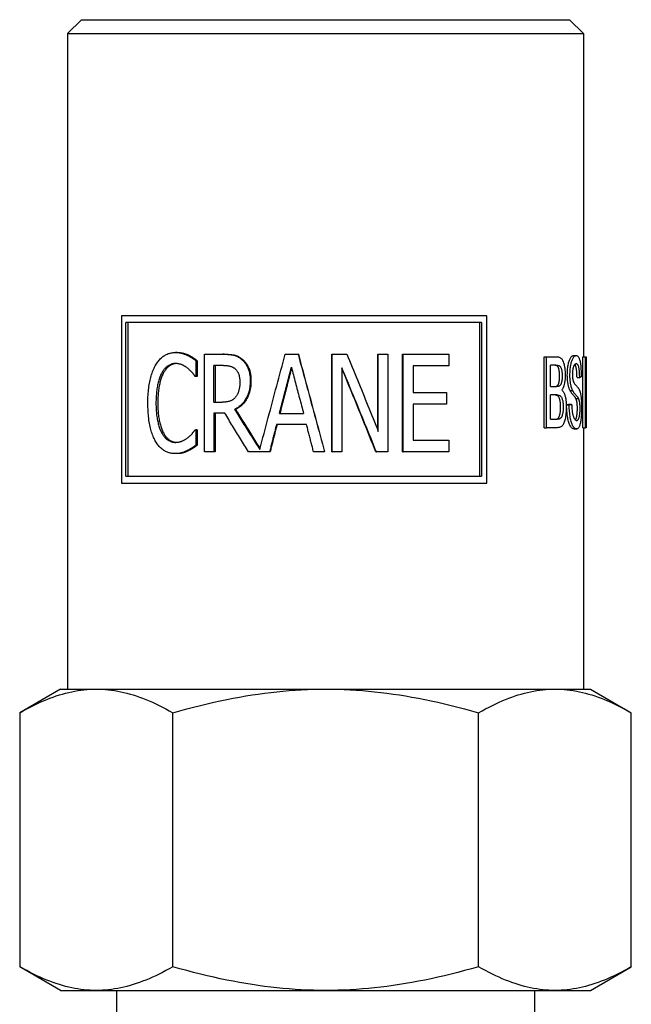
# Model space of a CAD drawing. Header units: millimetres. Extents: x 66 to 3871, y 40 to 351.
# Tile 3 of 9: x 319 to 341, y 230 to 266. Entities that reach past the tile are written whole.
import ezdxf

# ---------------------------------------------------------------- set-up
doc = ezdxf.new("R2010")
doc.units = ezdxf.units.MM
doc.layers.add('DETAIL', color=2, linetype='Continuous')

msp = doc.modelspace()

# ---------------------------------------------------------------- linework, layer by layer
at = {"layer": 'DETAIL'}
for p, q in [((320.802, 265.735), (320.302, 265.235)), ((320.802, 265.735), (338.302, 265.735)), ((338.302, 265.735), (338.802, 265.235)), ((320.302, 265.235), (338.802, 265.235)), ((320.302, 265.235), (320.302, 241.735)), ((338.802, 265.235), (338.802, 253.648)), ((322.23, 255.123), (322.23, 249.123)), ((335.343, 255.123), (322.23, 255.123)), ((322.39, 249.373), (322.39, 254.873)), ((335.143, 254.873), (322.39, 254.873)), ((322.467, 254.873), (322.467, 249.373)), ((335.083, 249.373), (335.083, 254.873)), ((335.143, 254.873), (335.143, 249.373)), ((335.343, 249.123), (335.343, 255.123)), ((324.226, 253.804), (324.168, 253.804)), ((324.634, 253.713), (324.581, 253.713)), ((324.903, 253.509), (324.903, 252.947)), ((324.953, 253.509), (324.903, 253.509)), ((324.953, 253.509), (324.953, 252.947)), ((325.212, 253.742), (325.872, 253.742)), ((325.212, 250.242), (325.212, 253.742)), ((325.912, 253.742), (325.872, 253.742)), ((328.107, 253.742), (328.567, 253.742)), ((328.578, 253.742), (328.567, 253.742)), ((329.784, 253.742), (329.787, 253.742)), ((329.784, 250.242), (329.784, 253.742)), ((329.787, 253.742), (330.322, 253.742)), ((329.787, 250.242), (329.787, 253.742)), ((331.425, 253.742), (331.445, 253.742)), ((331.425, 251.021), (331.425, 253.742)), ((331.445, 253.742), (331.789, 253.742)), ((331.445, 250.97), (331.445, 253.742)), ((331.789, 253.742), (331.789, 250.242)), ((332.311, 253.742), (332.341, 253.742)), ((332.311, 250.242), (332.311, 253.742)), ((332.341, 253.742), (333.97, 253.742)), ((332.341, 250.242), (332.341, 253.742)), ((333.97, 253.742), (333.97, 253.327)), ((337.393, 253.648), (337.478, 253.648)), ((337.393, 251.108), (337.393, 253.648)), ((337.478, 253.648), (337.86, 253.648)), ((337.478, 251.108), (337.478, 253.648)), ((338.448, 253.693), (338.544, 253.693)), ((338.783, 253.648), (338.883, 253.648)), ((338.783, 251.108), (338.783, 253.648)), ((338.883, 253.648), (338.902, 253.648)), ((338.883, 251.108), (338.883, 253.648)), ((338.902, 253.648), (338.902, 253.348)), ((325.548, 252.023), (325.548, 253.339)), ((325.891, 253.339), (325.548, 253.339)), ((325.591, 253.339), (325.591, 252.023)), ((330.139, 253.259), (330.139, 250.242)), ((332.697, 253.327), (332.697, 252.369)), ((333.97, 253.327), (332.697, 253.327)), ((337.619, 252.581), (337.619, 253.348)), ((337.819, 253.348), (337.619, 253.348)), ((338.896, 253.348), (338.896, 252.572)), ((338.902, 253.348), (338.896, 253.348)), ((324.903, 252.947), (324.876, 252.947)), ((324.953, 252.947), (324.903, 252.947)), ((338.573, 252.908), (338.671, 252.908)), ((337.619, 252.581), (337.834, 252.581)), ((338.322, 252.44), (338.417, 252.44)), ((338.896, 252.572), (338.902, 252.572)), ((338.902, 252.572), (338.902, 252.272)), ((332.697, 252.369), (333.886, 252.369)), ((333.886, 252.369), (333.886, 251.955)), ((337.619, 251.408), (337.619, 252.281)), ((337.849, 252.281), (337.619, 252.281)), ((338.532, 252.155), (338.629, 252.155)), ((338.896, 252.272), (338.896, 251.408)), ((338.902, 252.272), (338.896, 252.272)), ((325.548, 252.023), (325.851, 252.023)), ((326.328, 251.765), (326.293, 251.765)), ((332.697, 251.955), (332.697, 250.656)), ((333.886, 251.955), (332.697, 251.955)), ((338.2, 251.925), (338.293, 251.925)), ((338.286, 251.952), (338.381, 251.952)), ((325.548, 251.634), (325.548, 250.242)), ((325.941, 251.634), (325.548, 251.634)), ((325.591, 251.634), (325.591, 250.242)), ((327.897, 251.617), (328.764, 251.617)), ((337.619, 251.408), (337.866, 251.408)), ((337.859, 251.42), (337.949, 251.42)), ((338.896, 251.408), (338.902, 251.408)), ((338.902, 251.408), (338.902, 251.108)), ((324.878, 251.036), (324.903, 251.036)), ((324.903, 251.036), (324.903, 250.48)), ((324.953, 251.036), (324.903, 251.036)), ((324.953, 251.036), (324.953, 250.48)), ((328.87, 251.22), (327.793, 251.22)), ((337.393, 251.108), (337.478, 251.108)), ((337.865, 251.108), (337.478, 251.108)), ((338.468, 251.065), (338.565, 251.065)), ((338.783, 251.108), (338.883, 251.108)), ((338.802, 251.108), (338.802, 241.735)), ((338.902, 251.108), (338.883, 251.108)), ((332.697, 250.656), (333.97, 250.656)), ((333.97, 250.656), (333.97, 250.242)), ((324.634, 250.281), (324.581, 250.281)), ((324.953, 250.48), (324.903, 250.48)), ((324.221, 250.179), (324.163, 250.179)), ((325.548, 250.242), (325.212, 250.242)), ((325.591, 250.242), (325.548, 250.242)), ((327.173, 250.242), (326.784, 250.242)), ((327.253, 250.242), (327.173, 250.242)), ((327.543, 250.242), (327.253, 250.242)), ((327.565, 250.242), (327.543, 250.242)), ((329.52, 250.242), (329.125, 250.242)), ((329.52, 250.242), (329.52, 250.242)), ((329.784, 250.242), (329.787, 250.242)), ((330.139, 250.242), (329.787, 250.242)), ((331.358, 250.242), (331.377, 250.242)), ((331.789, 250.242), (331.377, 250.242)), ((332.311, 250.242), (332.341, 250.242)), ((333.97, 250.242), (332.341, 250.242)), ((322.39, 249.373), (335.143, 249.373)), ((322.23, 249.123), (335.343, 249.123)), ((320.052, 241.735), (318.587, 240.889)), ((320.052, 241.735), (321.329, 241.735)), ((321.329, 241.735), (329.56, 241.735)), ((329.56, 241.735), (337.783, 241.735)), ((337.783, 241.735), (339.052, 241.735)), ((339.052, 241.735), (340.516, 240.889)), ((318.587, 240.889), (318.582, 240.886)), ((318.582, 240.886), (318.582, 231.783)), ((324.075, 231.783), (324.075, 240.886)), ((335.045, 231.783), (335.045, 240.886)), ((340.521, 231.783), (340.521, 240.886)), ((318.582, 231.783), (318.587, 231.78)), ((320.052, 230.935), (318.587, 231.78)), ((339.052, 230.935), (340.516, 231.78)), ((320.052, 230.935), (321.329, 230.935)), ((321.329, 230.935), (329.56, 230.935)), ((322.052, 230.935), (322.052, 229.936)), ((329.56, 230.935), (337.783, 230.935)), ((337.052, 230.935), (337.052, 229.936)), ((337.783, 230.935), (339.052, 230.935))]:
    msp.add_line(p, q, dxfattribs=at)
at = {"layer": 'DETAIL', "flags": 128}
for points in [[(323.443, 253.322), (323.465, 253.36), (323.487, 253.397), (323.51, 253.432), (323.534, 253.466), (323.559, 253.498), (323.584, 253.529), (323.61, 253.558), (323.637, 253.586), (323.665, 253.612), (323.693, 253.636), (323.722, 253.659), (323.752, 253.681), (323.783, 253.7), (323.814, 253.718), (323.846, 253.735), (323.879, 253.749), (323.913, 253.762), (323.947, 253.773), (323.982, 253.782), (324.018, 253.79), (324.054, 253.796), (324.091, 253.8), (324.129, 253.803), (324.168, 253.804)], [(324.168, 253.804), (324.187, 253.804), (324.206, 253.803), (324.225, 253.802), (324.243, 253.801), (324.262, 253.799), (324.28, 253.798), (324.298, 253.795), (324.316, 253.793), (324.334, 253.79), (324.352, 253.786), (324.37, 253.782), (324.387, 253.778), (324.404, 253.774), (324.421, 253.769), (324.438, 253.765), (324.455, 253.76), (324.471, 253.755), (324.487, 253.749), (324.504, 253.744), (324.519, 253.738), (324.535, 253.732), (324.551, 253.726), (324.566, 253.72), (324.581, 253.713)], [(324.226, 253.804), (324.244, 253.804), (324.263, 253.803), (324.282, 253.802), (324.3, 253.801), (324.318, 253.799), (324.337, 253.798), (324.355, 253.795), (324.372, 253.793), (324.39, 253.79), (324.408, 253.786), (324.425, 253.782), (324.442, 253.778), (324.459, 253.774), (324.476, 253.769), (324.493, 253.765), (324.509, 253.76), (324.526, 253.755), (324.542, 253.749), (324.558, 253.744), (324.573, 253.738), (324.589, 253.732), (324.604, 253.726), (324.619, 253.72), (324.634, 253.713)], [(324.581, 253.713), (324.594, 253.707), (324.607, 253.7), (324.62, 253.694), (324.633, 253.687), (324.646, 253.68), (324.66, 253.672), (324.673, 253.665), (324.687, 253.657), (324.7, 253.649), (324.714, 253.641), (324.727, 253.632), (324.741, 253.624), (324.755, 253.615), (324.768, 253.606), (324.782, 253.597), (324.796, 253.588), (324.809, 253.578), (324.823, 253.569), (324.836, 253.559), (324.85, 253.549), (324.863, 253.54), (324.876, 253.529), (324.89, 253.519), (324.903, 253.509)], [(324.634, 253.713), (324.647, 253.707), (324.66, 253.7), (324.673, 253.694), (324.686, 253.687), (324.699, 253.68), (324.712, 253.672), (324.725, 253.665), (324.739, 253.657), (324.752, 253.649), (324.765, 253.641), (324.779, 253.632), (324.792, 253.624), (324.806, 253.615), (324.819, 253.606), (324.833, 253.597), (324.846, 253.588), (324.86, 253.578), (324.873, 253.569), (324.887, 253.559), (324.9, 253.549), (324.913, 253.54), (324.926, 253.529), (324.94, 253.519), (324.953, 253.509)], [(325.872, 253.742), (325.909, 253.741), (325.945, 253.741), (325.98, 253.739), (326.014, 253.738), (326.047, 253.736), (326.079, 253.733), (326.11, 253.73), (326.14, 253.727), (326.169, 253.723), (326.197, 253.719), (326.224, 253.714), (326.25, 253.709), (326.275, 253.703), (326.301, 253.696), (326.326, 253.687), (326.351, 253.678), (326.375, 253.667), (326.4, 253.655), (326.424, 253.641), (326.449, 253.627), (326.473, 253.611), (326.497, 253.594), (326.52, 253.576), (326.544, 253.557)], [(325.912, 253.742), (325.948, 253.741), (325.984, 253.741), (326.018, 253.739), (326.052, 253.738), (326.084, 253.736), (326.116, 253.733), (326.147, 253.73), (326.176, 253.727), (326.205, 253.723), (326.233, 253.719), (326.26, 253.714), (326.285, 253.709), (326.31, 253.703), (326.335, 253.696), (326.36, 253.687), (326.385, 253.678), (326.409, 253.667), (326.434, 253.655), (326.458, 253.641), (326.482, 253.627), (326.506, 253.611), (326.529, 253.594), (326.553, 253.576), (326.576, 253.557)], [(326.544, 253.557), (326.567, 253.537), (326.59, 253.516), (326.611, 253.493), (326.632, 253.47), (326.652, 253.446), (326.671, 253.421), (326.689, 253.395), (326.706, 253.369), (326.723, 253.341), (326.739, 253.312), (326.754, 253.283), (326.768, 253.252), (326.781, 253.221), (326.793, 253.188), (326.804, 253.154), (326.813, 253.118), (326.822, 253.082), (326.829, 253.044), (326.836, 253.005), (326.841, 252.965), (326.845, 252.923), (326.848, 252.881), (326.849, 252.837), (326.85, 252.791)], [(326.576, 253.557), (326.599, 253.537), (326.621, 253.516), (326.642, 253.493), (326.663, 253.47), (326.683, 253.446), (326.701, 253.421), (326.719, 253.395), (326.737, 253.369), (326.753, 253.341), (326.769, 253.312), (326.783, 253.283), (326.797, 253.252), (326.81, 253.221), (326.822, 253.188), (326.833, 253.154), (326.843, 253.118), (326.851, 253.082), (326.858, 253.044), (326.865, 253.005), (326.87, 252.965), (326.874, 252.923), (326.876, 252.881), (326.878, 252.837), (326.879, 252.791)], [(327.196, 250.331), (327.234, 250.473), (327.271, 250.615), (327.309, 250.757), (327.347, 250.899), (327.384, 251.041), (327.422, 251.183), (327.46, 251.325), (327.498, 251.468), (327.535, 251.61), (327.573, 251.752), (327.611, 251.894), (327.649, 252.036), (327.687, 252.178), (327.725, 252.32), (327.763, 252.462), (327.801, 252.605), (327.839, 252.747), (327.877, 252.889), (327.916, 253.031), (327.954, 253.173), (327.992, 253.315), (328.03, 253.457), (328.068, 253.599), (328.107, 253.742)], [(328.567, 253.742), (328.607, 253.596), (328.646, 253.45), (328.686, 253.304), (328.726, 253.158), (328.765, 253.012), (328.805, 252.867), (328.844, 252.721), (328.884, 252.575), (328.924, 252.429), (328.964, 252.283), (329.003, 252.137), (329.043, 251.992), (329.083, 251.846), (329.122, 251.7), (329.162, 251.554), (329.202, 251.408), (329.242, 251.262), (329.281, 251.117), (329.321, 250.971), (329.361, 250.825), (329.401, 250.679), (329.44, 250.533), (329.48, 250.387), (329.52, 250.242)], [(328.578, 253.742), (328.617, 253.596), (328.656, 253.45), (328.695, 253.304), (328.734, 253.158), (328.774, 253.012), (328.813, 252.867), (328.852, 252.721), (328.891, 252.575), (328.931, 252.429), (328.97, 252.283), (329.009, 252.137), (329.048, 251.992), (329.088, 251.846), (329.127, 251.7), (329.166, 251.554), (329.206, 251.408), (329.245, 251.262), (329.284, 251.117), (329.324, 250.971), (329.363, 250.825), (329.402, 250.679), (329.442, 250.533), (329.481, 250.387), (329.52, 250.242)], [(330.322, 253.742), (330.369, 253.626), (330.416, 253.511), (330.463, 253.395), (330.51, 253.28), (330.557, 253.164), (330.604, 253.049), (330.651, 252.933), (330.698, 252.818), (330.745, 252.702), (330.792, 252.587), (330.839, 252.471), (330.886, 252.356), (330.933, 252.241), (330.979, 252.125), (331.026, 252.01), (331.073, 251.894), (331.12, 251.779), (331.166, 251.663), (331.213, 251.548), (331.259, 251.432), (331.306, 251.317), (331.352, 251.201), (331.399, 251.086), (331.445, 250.97)], [(337.86, 253.648), (337.886, 253.647), (337.91, 253.643), (337.933, 253.637), (337.955, 253.629), (337.975, 253.618), (337.993, 253.604), (338.01, 253.589), (338.026, 253.571), (338.041, 253.55), (338.054, 253.527), (338.067, 253.501), (338.079, 253.473), (338.09, 253.442), (338.1, 253.408), (338.109, 253.372), (338.118, 253.333), (338.125, 253.293), (338.132, 253.253), (338.137, 253.211), (338.142, 253.17), (338.145, 253.127), (338.148, 253.085), (338.149, 253.041), (338.15, 252.998)], [(338.226, 252.992), (338.227, 253.04), (338.228, 253.087), (338.23, 253.133), (338.234, 253.179), (338.238, 253.223), (338.243, 253.267), (338.249, 253.31), (338.256, 253.352), (338.264, 253.392), (338.272, 253.43), (338.282, 253.466), (338.292, 253.498), (338.302, 253.529), (338.314, 253.557), (338.326, 253.582), (338.339, 253.605), (338.352, 253.626), (338.365, 253.644), (338.379, 253.659), (338.392, 253.671), (338.406, 253.68), (338.42, 253.687), (338.434, 253.691), (338.448, 253.693)], [(338.32, 252.992), (338.32, 253.04), (338.322, 253.087), (338.324, 253.133), (338.328, 253.179), (338.332, 253.223), (338.337, 253.267), (338.343, 253.31), (338.35, 253.352), (338.358, 253.392), (338.367, 253.43), (338.376, 253.466), (338.386, 253.498), (338.397, 253.529), (338.409, 253.557), (338.421, 253.582), (338.434, 253.605), (338.447, 253.626), (338.461, 253.644), (338.474, 253.659), (338.488, 253.671), (338.502, 253.68), (338.516, 253.687), (338.53, 253.691), (338.544, 253.693)], [(338.544, 253.693), (338.56, 253.691), (338.574, 253.687), (338.588, 253.68), (338.601, 253.67), (338.613, 253.657), (338.625, 253.641), (338.636, 253.623), (338.646, 253.602), (338.656, 253.577), (338.665, 253.551), (338.673, 253.521), (338.681, 253.489), (338.688, 253.454), (338.694, 253.417), (338.699, 253.376), (338.705, 253.333), (338.709, 253.288), (338.713, 253.242), (338.716, 253.194), (338.719, 253.145), (338.721, 253.094), (338.723, 253.042), (338.724, 252.989), (338.725, 252.934)], [(323.18, 251.989), (323.181, 252.061), (323.182, 252.132), (323.184, 252.201), (323.188, 252.269), (323.192, 252.335), (323.197, 252.4), (323.203, 252.463), (323.21, 252.524), (323.218, 252.584), (323.226, 252.643), (323.236, 252.699), (323.247, 252.754), (323.258, 252.808), (323.271, 252.861), (323.284, 252.912), (323.298, 252.962), (323.313, 253.012), (323.329, 253.059), (323.346, 253.106), (323.363, 253.152), (323.382, 253.196), (323.401, 253.239), (323.422, 253.281), (323.443, 253.322)], [(324.163, 253.407), (324.139, 253.406), (324.115, 253.404), (324.091, 253.401), (324.067, 253.397), (324.044, 253.391), (324.02, 253.384), (323.998, 253.375), (323.975, 253.366), (323.953, 253.355), (323.93, 253.343), (323.909, 253.329), (323.887, 253.315), (323.866, 253.299), (323.845, 253.282), (323.825, 253.263), (323.805, 253.244), (323.786, 253.223), (323.767, 253.202), (323.749, 253.179), (323.731, 253.155), (323.714, 253.129), (323.697, 253.103), (323.681, 253.075), (323.665, 253.047)], [(324.196, 253.406), (324.173, 253.404), (324.15, 253.401), (324.128, 253.397), (324.106, 253.392), (324.084, 253.385), (324.062, 253.377), (324.041, 253.369), (324.019, 253.358), (323.998, 253.347), (323.977, 253.335), (323.957, 253.321), (323.937, 253.307), (323.917, 253.291), (323.897, 253.274), (323.878, 253.256), (323.86, 253.237), (323.842, 253.217), (323.824, 253.196), (323.807, 253.174), (323.79, 253.15), (323.774, 253.126), (323.758, 253.101), (323.743, 253.074), (323.728, 253.047)], [(324.605, 253.239), (324.59, 253.252), (324.574, 253.263), (324.558, 253.275), (324.542, 253.286), (324.526, 253.296), (324.509, 253.306), (324.492, 253.316), (324.476, 253.326), (324.459, 253.335), (324.441, 253.344), (324.424, 253.352), (324.406, 253.36), (324.388, 253.368), (324.37, 253.374), (324.351, 253.38), (324.332, 253.386), (324.312, 253.391), (324.292, 253.395), (324.272, 253.399), (324.251, 253.402), (324.229, 253.404), (324.208, 253.406), (324.186, 253.407), (324.163, 253.407)], [(324.876, 252.947), (324.868, 252.957), (324.861, 252.967), (324.853, 252.977), (324.845, 252.988), (324.836, 252.999), (324.827, 253.01), (324.818, 253.021), (324.808, 253.033), (324.799, 253.045), (324.788, 253.058), (324.778, 253.07), (324.767, 253.083), (324.756, 253.097), (324.744, 253.11), (324.732, 253.123), (324.719, 253.136), (324.706, 253.149), (324.693, 253.162), (324.679, 253.175), (324.665, 253.188), (324.651, 253.201), (324.636, 253.214), (324.621, 253.227), (324.605, 253.239)], [(325.891, 253.339), (325.915, 253.339), (325.938, 253.338), (325.96, 253.337), (325.982, 253.336), (326.004, 253.334), (326.024, 253.332), (326.044, 253.33), (326.064, 253.327), (326.083, 253.324), (326.101, 253.32), (326.118, 253.316), (326.135, 253.312), (326.151, 253.307), (326.167, 253.302), (326.183, 253.296), (326.198, 253.29), (326.213, 253.283), (326.228, 253.275), (326.242, 253.267), (326.256, 253.259), (326.27, 253.25), (326.283, 253.24), (326.296, 253.23), (326.309, 253.22)], [(326.309, 253.22), (326.323, 253.207), (326.336, 253.193), (326.349, 253.179), (326.362, 253.164), (326.373, 253.149), (326.384, 253.133), (326.394, 253.116), (326.404, 253.099), (326.413, 253.082), (326.422, 253.063), (326.43, 253.045), (326.437, 253.025), (326.444, 253.005), (326.45, 252.985), (326.455, 252.964), (326.46, 252.943), (326.465, 252.921), (326.469, 252.899), (326.472, 252.876), (326.474, 252.853), (326.476, 252.829), (326.478, 252.805), (326.479, 252.78), (326.479, 252.754)], [(327.897, 251.617), (327.915, 251.686), (327.933, 251.755), (327.951, 251.824), (327.969, 251.893), (327.987, 251.962), (328.005, 252.031), (328.023, 252.1), (328.041, 252.169), (328.059, 252.238), (328.076, 252.307), (328.094, 252.376), (328.112, 252.445), (328.13, 252.514), (328.148, 252.583), (328.166, 252.652), (328.184, 252.721), (328.202, 252.79), (328.22, 252.859), (328.238, 252.928), (328.256, 252.997), (328.274, 253.066), (328.292, 253.135), (328.31, 253.205), (328.328, 253.274)], [(328.335, 253.248), (328.317, 253.18), (328.3, 253.112), (328.282, 253.044), (328.265, 252.977), (328.247, 252.909), (328.229, 252.841), (328.212, 252.773), (328.194, 252.705), (328.177, 252.637), (328.159, 252.569), (328.142, 252.501), (328.125, 252.433), (328.107, 252.365), (328.09, 252.297), (328.072, 252.229), (328.055, 252.161), (328.037, 252.093), (328.02, 252.025), (328.002, 251.957), (327.985, 251.889), (327.967, 251.821), (327.95, 251.753), (327.933, 251.685), (327.915, 251.617)], [(328.328, 253.274), (328.346, 253.205), (328.364, 253.135), (328.382, 253.066), (328.401, 252.997), (328.419, 252.928), (328.437, 252.859), (328.455, 252.79), (328.473, 252.721), (328.491, 252.652), (328.509, 252.583), (328.528, 252.514), (328.546, 252.445), (328.564, 252.376), (328.582, 252.307), (328.6, 252.238), (328.618, 252.169), (328.637, 252.1), (328.655, 252.031), (328.673, 251.962), (328.691, 251.893), (328.709, 251.824), (328.728, 251.755), (328.746, 251.686), (328.764, 251.617)], [(331.377, 250.242), (331.326, 250.367), (331.275, 250.493), (331.224, 250.619), (331.173, 250.744), (331.121, 250.87), (331.07, 250.996), (331.019, 251.122), (330.967, 251.247), (330.916, 251.373), (330.864, 251.499), (330.813, 251.625), (330.761, 251.75), (330.709, 251.876), (330.658, 252.002), (330.606, 252.128), (330.554, 252.253), (330.502, 252.379), (330.45, 252.505), (330.399, 252.631), (330.347, 252.756), (330.295, 252.882), (330.243, 253.008), (330.191, 253.134), (330.139, 253.259)], [(331.358, 250.242), (331.308, 250.367), (331.257, 250.492), (331.207, 250.617), (331.156, 250.742), (331.106, 250.867), (331.055, 250.992), (331.005, 251.117), (330.954, 251.242), (330.903, 251.367), (330.853, 251.493), (330.802, 251.618), (330.751, 251.743), (330.7, 251.868), (330.649, 251.993), (330.598, 252.118), (330.547, 252.243), (330.497, 252.368), (330.445, 252.493), (330.394, 252.618), (330.343, 252.744), (330.292, 252.869), (330.241, 252.994), (330.19, 253.119), (330.139, 253.244)], [(337.95, 252.959), (337.95, 252.99), (337.949, 253.02), (337.947, 253.049), (337.945, 253.077), (337.942, 253.104), (337.939, 253.131), (337.934, 253.156), (337.93, 253.18), (337.924, 253.203), (337.918, 253.225), (337.912, 253.244), (337.905, 253.261), (337.897, 253.277), (337.889, 253.29), (337.88, 253.302), (337.87, 253.312), (337.859, 253.321), (337.847, 253.328), (337.832, 253.334), (337.816, 253.339), (337.798, 253.343), (337.777, 253.346), (337.755, 253.347), (337.73, 253.348)], [(337.819, 253.348), (337.844, 253.347), (337.866, 253.346), (337.887, 253.343), (337.905, 253.339), (337.922, 253.334), (337.936, 253.328), (337.949, 253.321), (337.96, 253.312), (337.97, 253.302), (337.979, 253.29), (337.987, 253.277), (337.995, 253.261), (338.002, 253.244), (338.009, 253.225), (338.015, 253.203), (338.02, 253.18), (338.025, 253.156), (338.029, 253.131), (338.033, 253.104), (338.036, 253.077), (338.038, 253.049), (338.04, 253.02), (338.041, 252.99), (338.041, 252.959)], [(338.547, 253.396), (338.536, 253.396), (338.526, 253.393), (338.515, 253.389), (338.506, 253.384), (338.496, 253.377), (338.487, 253.368), (338.478, 253.358), (338.47, 253.346), (338.463, 253.333), (338.456, 253.318), (338.449, 253.302), (338.443, 253.284), (338.437, 253.265), (338.432, 253.245), (338.428, 253.225), (338.423, 253.204), (338.42, 253.183), (338.416, 253.161), (338.414, 253.138), (338.412, 253.115), (338.41, 253.091), (338.409, 253.066), (338.408, 253.041), (338.408, 253.015)], [(338.573, 252.908), (338.572, 252.94), (338.571, 252.971), (338.57, 253), (338.569, 253.029), (338.568, 253.057), (338.566, 253.083), (338.564, 253.108), (338.562, 253.133), (338.559, 253.156), (338.557, 253.178), (338.554, 253.199), (338.551, 253.219), (338.548, 253.238), (338.545, 253.256), (338.541, 253.273), (338.537, 253.289), (338.533, 253.304), (338.529, 253.318), (338.524, 253.33), (338.519, 253.342), (338.514, 253.352), (338.508, 253.361), (338.502, 253.37), (338.496, 253.377)], [(338.671, 252.908), (338.67, 252.948), (338.668, 252.986), (338.667, 253.022), (338.665, 253.057), (338.663, 253.089), (338.66, 253.121), (338.657, 253.15), (338.654, 253.178), (338.651, 253.204), (338.647, 253.229), (338.643, 253.252), (338.638, 253.273), (338.633, 253.293), (338.628, 253.311), (338.622, 253.327), (338.616, 253.342), (338.609, 253.355), (338.602, 253.366), (338.594, 253.375), (338.586, 253.383), (338.577, 253.389), (338.568, 253.393), (338.558, 253.395), (338.547, 253.396)], [(323.665, 253.047), (323.65, 253.016), (323.635, 252.984), (323.621, 252.952), (323.607, 252.917), (323.595, 252.882), (323.582, 252.845), (323.571, 252.807), (323.56, 252.767), (323.549, 252.727), (323.539, 252.685), (323.53, 252.642), (323.521, 252.597), (323.513, 252.551), (323.506, 252.505), (323.499, 252.457), (323.493, 252.409), (323.488, 252.36), (323.484, 252.31), (323.48, 252.258), (323.477, 252.206), (323.474, 252.153), (323.472, 252.099), (323.471, 252.044), (323.471, 251.989)], [(323.728, 253.047), (323.713, 253.016), (323.698, 252.984), (323.684, 252.952), (323.671, 252.917), (323.658, 252.882), (323.646, 252.845), (323.635, 252.807), (323.624, 252.767), (323.613, 252.727), (323.604, 252.685), (323.594, 252.642), (323.586, 252.597), (323.578, 252.551), (323.571, 252.505), (323.564, 252.457), (323.558, 252.409), (323.553, 252.36), (323.549, 252.31), (323.545, 252.258), (323.542, 252.206), (323.539, 252.153), (323.538, 252.099), (323.536, 252.044), (323.536, 251.989)], [(326.85, 252.791), (326.849, 252.728), (326.846, 252.667), (326.84, 252.608), (326.833, 252.55), (326.824, 252.494), (326.812, 252.439), (326.799, 252.387), (326.783, 252.336), (326.765, 252.286), (326.745, 252.239), (326.723, 252.193), (326.699, 252.149), (326.673, 252.107), (326.646, 252.066), (326.617, 252.028), (326.587, 251.991), (326.556, 251.956), (326.522, 251.923), (326.488, 251.892), (326.452, 251.863), (326.414, 251.835), (326.375, 251.81), (326.335, 251.786), (326.293, 251.765)], [(326.879, 252.791), (326.878, 252.728), (326.875, 252.667), (326.869, 252.608), (326.862, 252.55), (326.853, 252.494), (326.841, 252.439), (326.828, 252.387), (326.812, 252.336), (326.795, 252.286), (326.775, 252.239), (326.754, 252.193), (326.73, 252.149), (326.704, 252.107), (326.677, 252.066), (326.649, 252.028), (326.619, 251.991), (326.588, 251.956), (326.555, 251.923), (326.521, 251.892), (326.485, 251.863), (326.448, 251.835), (326.409, 251.81), (326.369, 251.786), (326.328, 251.765)], [(326.479, 252.754), (326.479, 252.725), (326.478, 252.695), (326.477, 252.667), (326.475, 252.639), (326.473, 252.611), (326.47, 252.584), (326.467, 252.558), (326.463, 252.533), (326.458, 252.508), (326.454, 252.483), (326.448, 252.46), (326.442, 252.437), (326.436, 252.414), (326.429, 252.393), (326.422, 252.371), (326.414, 252.35), (326.405, 252.33), (326.396, 252.311), (326.386, 252.291), (326.375, 252.273), (326.364, 252.255), (326.353, 252.237), (326.341, 252.221), (326.328, 252.204)], [(337.861, 252.61), (337.868, 252.617), (337.876, 252.625), (337.882, 252.633), (337.889, 252.642), (337.895, 252.651), (337.9, 252.661), (337.906, 252.672), (337.911, 252.684), (337.916, 252.696), (337.92, 252.709), (337.924, 252.723), (337.928, 252.737), (337.932, 252.752), (337.935, 252.768), (337.938, 252.784), (337.94, 252.801), (337.943, 252.818), (337.945, 252.837), (337.946, 252.855), (337.948, 252.875), (337.949, 252.895), (337.949, 252.916), (337.95, 252.937), (337.95, 252.959)], [(338.041, 252.959), (338.041, 252.937), (338.04, 252.916), (338.039, 252.895), (338.038, 252.875), (338.037, 252.855), (338.035, 252.837), (338.033, 252.818), (338.031, 252.801), (338.028, 252.784), (338.025, 252.768), (338.022, 252.752), (338.019, 252.737), (338.015, 252.723), (338.01, 252.709), (338.006, 252.696), (338.001, 252.684), (337.996, 252.672), (337.991, 252.661), (337.985, 252.651), (337.979, 252.642), (337.972, 252.633), (337.965, 252.625), (337.958, 252.617), (337.951, 252.61)], [(338.15, 252.998), (338.15, 252.971), (338.149, 252.944), (338.148, 252.917), (338.147, 252.891), (338.145, 252.865), (338.143, 252.84), (338.14, 252.814), (338.137, 252.789), (338.134, 252.764), (338.13, 252.74), (338.126, 252.716), (338.121, 252.692), (338.116, 252.668), (338.111, 252.645), (338.105, 252.623), (338.099, 252.602), (338.092, 252.582), (338.085, 252.562), (338.078, 252.543), (338.069, 252.525), (338.061, 252.507), (338.052, 252.491), (338.043, 252.475), (338.033, 252.459)], [(338.322, 252.44), (338.315, 252.456), (338.307, 252.473), (338.3, 252.49), (338.293, 252.508), (338.287, 252.527), (338.281, 252.546), (338.275, 252.566), (338.27, 252.587), (338.264, 252.608), (338.26, 252.63), (338.255, 252.653), (338.251, 252.676), (338.247, 252.7), (338.243, 252.724), (338.24, 252.749), (338.237, 252.774), (338.235, 252.8), (338.232, 252.826), (338.23, 252.852), (338.229, 252.879), (338.228, 252.907), (338.227, 252.935), (338.226, 252.963), (338.226, 252.992)], [(338.417, 252.44), (338.409, 252.456), (338.402, 252.473), (338.395, 252.49), (338.388, 252.508), (338.382, 252.527), (338.375, 252.546), (338.369, 252.566), (338.364, 252.587), (338.359, 252.608), (338.354, 252.63), (338.349, 252.653), (338.345, 252.676), (338.341, 252.7), (338.337, 252.724), (338.334, 252.749), (338.331, 252.774), (338.328, 252.8), (338.326, 252.826), (338.324, 252.852), (338.323, 252.879), (338.321, 252.907), (338.321, 252.935), (338.32, 252.963), (338.32, 252.992)], [(338.408, 253.015), (338.408, 253.004), (338.408, 252.992), (338.408, 252.981), (338.408, 252.97), (338.409, 252.96), (338.409, 252.949), (338.41, 252.939), (338.41, 252.929), (338.411, 252.919), (338.412, 252.909), (338.413, 252.899), (338.414, 252.89), (338.415, 252.88), (338.416, 252.871), (338.418, 252.862), (338.419, 252.853), (338.42, 252.845), (338.422, 252.836), (338.424, 252.828), (338.425, 252.819), (338.427, 252.811), (338.429, 252.804), (338.431, 252.796), (338.433, 252.788)], [(338.433, 252.788), (338.438, 252.774), (338.443, 252.759), (338.45, 252.745), (338.458, 252.73), (338.466, 252.715), (338.476, 252.7), (338.487, 252.685), (338.498, 252.67), (338.511, 252.654), (338.524, 252.639), (338.538, 252.624), (338.552, 252.608), (338.567, 252.593), (338.58, 252.578), (338.592, 252.563), (338.604, 252.549), (338.614, 252.535), (338.624, 252.521), (338.632, 252.508), (338.64, 252.495), (338.648, 252.482), (338.654, 252.47), (338.66, 252.458), (338.665, 252.446)], [(338.725, 252.934), (338.722, 252.933), (338.72, 252.932), (338.718, 252.93), (338.716, 252.929), (338.714, 252.928), (338.712, 252.927), (338.71, 252.926), (338.707, 252.925), (338.705, 252.924), (338.703, 252.923), (338.701, 252.922), (338.698, 252.921), (338.696, 252.92), (338.694, 252.919), (338.692, 252.918), (338.689, 252.917), (338.687, 252.916), (338.685, 252.915), (338.682, 252.914), (338.68, 252.913), (338.678, 252.912), (338.675, 252.911), (338.673, 252.91), (338.671, 252.908)], [(337.746, 252.581), (337.753, 252.581), (337.759, 252.581), (337.766, 252.582), (337.772, 252.582), (337.778, 252.583), (337.784, 252.583), (337.79, 252.584), (337.795, 252.585), (337.8, 252.585), (337.806, 252.586), (337.811, 252.587), (337.816, 252.589), (337.82, 252.59), (337.825, 252.591), (337.829, 252.593), (337.833, 252.594), (337.837, 252.596), (337.841, 252.598), (337.845, 252.599), (337.849, 252.601), (337.852, 252.604), (337.855, 252.606), (337.858, 252.608), (337.861, 252.61)], [(337.951, 252.61), (337.948, 252.608), (337.945, 252.606), (337.942, 252.604), (337.938, 252.601), (337.935, 252.599), (337.931, 252.598), (337.927, 252.596), (337.923, 252.594), (337.919, 252.593), (337.914, 252.591), (337.91, 252.59), (337.905, 252.589), (337.9, 252.587), (337.895, 252.586), (337.89, 252.585), (337.884, 252.585), (337.879, 252.584), (337.873, 252.583), (337.867, 252.583), (337.861, 252.582), (337.854, 252.582), (337.848, 252.581), (337.841, 252.581), (337.834, 252.581)], [(338.033, 252.459), (338.045, 252.447), (338.058, 252.434), (338.069, 252.42), (338.08, 252.404), (338.091, 252.386), (338.101, 252.368), (338.11, 252.348), (338.119, 252.327), (338.127, 252.304), (338.135, 252.281), (338.142, 252.255), (338.149, 252.229), (338.156, 252.201), (338.161, 252.173), (338.167, 252.144), (338.171, 252.114), (338.175, 252.083), (338.179, 252.051), (338.182, 252.019), (338.184, 251.985), (338.186, 251.951), (338.187, 251.916), (338.188, 251.88), (338.188, 251.844)], [(338.532, 252.155), (338.528, 252.162), (338.524, 252.17), (338.519, 252.178), (338.514, 252.187), (338.507, 252.197), (338.5, 252.207), (338.492, 252.218), (338.483, 252.229), (338.473, 252.241), (338.463, 252.253), (338.451, 252.267), (338.439, 252.28), (338.426, 252.294), (338.414, 252.308), (338.402, 252.322), (338.391, 252.335), (338.38, 252.349), (338.37, 252.362), (338.36, 252.376), (338.351, 252.389), (338.343, 252.402), (338.335, 252.415), (338.328, 252.427), (338.322, 252.44)], [(338.629, 252.155), (338.626, 252.162), (338.621, 252.17), (338.616, 252.178), (338.61, 252.187), (338.604, 252.197), (338.597, 252.207), (338.588, 252.218), (338.58, 252.229), (338.57, 252.241), (338.559, 252.253), (338.547, 252.267), (338.535, 252.28), (338.522, 252.294), (338.51, 252.308), (338.498, 252.322), (338.486, 252.335), (338.475, 252.349), (338.465, 252.362), (338.455, 252.376), (338.446, 252.389), (338.438, 252.402), (338.43, 252.415), (338.423, 252.427), (338.417, 252.44)], [(338.665, 252.446), (338.671, 252.428), (338.677, 252.41), (338.683, 252.391), (338.688, 252.371), (338.693, 252.351), (338.698, 252.33), (338.703, 252.308), (338.707, 252.285), (338.711, 252.261), (338.714, 252.237), (338.717, 252.212), (338.72, 252.186), (338.723, 252.16), (338.725, 252.133), (338.727, 252.105), (338.729, 252.077), (338.731, 252.048), (338.732, 252.018), (338.734, 251.988), (338.735, 251.957), (338.736, 251.925), (338.736, 251.893), (338.736, 251.86), (338.737, 251.826)], [(326.328, 252.204), (326.313, 252.186), (326.298, 252.169), (326.283, 252.154), (326.267, 252.139), (326.25, 252.125), (326.233, 252.112), (326.216, 252.101), (326.198, 252.09), (326.179, 252.081), (326.161, 252.072), (326.141, 252.065), (326.122, 252.058), (326.101, 252.052), (326.081, 252.047), (326.06, 252.043), (326.038, 252.038), (326.016, 252.035), (325.994, 252.032), (325.971, 252.029), (325.948, 252.027), (325.924, 252.025), (325.9, 252.024), (325.876, 252.023), (325.851, 252.023)], [(337.986, 251.846), (337.986, 251.88), (337.985, 251.914), (337.983, 251.946), (337.98, 251.978), (337.977, 252.008), (337.973, 252.037), (337.968, 252.065), (337.962, 252.091), (337.955, 252.117), (337.948, 252.14), (337.941, 252.161), (337.932, 252.181), (337.923, 252.198), (337.914, 252.213), (337.904, 252.227), (337.893, 252.239), (337.881, 252.249), (337.868, 252.257), (337.853, 252.265), (337.838, 252.271), (337.82, 252.275), (337.802, 252.279), (337.782, 252.281), (337.76, 252.281)], [(337.849, 252.281), (337.871, 252.281), (337.891, 252.279), (337.91, 252.275), (337.927, 252.271), (337.943, 252.265), (337.958, 252.257), (337.971, 252.249), (337.983, 252.239), (337.994, 252.227), (338.004, 252.213), (338.014, 252.198), (338.023, 252.181), (338.031, 252.161), (338.039, 252.14), (338.046, 252.117), (338.053, 252.091), (338.059, 252.065), (338.064, 252.037), (338.068, 252.008), (338.071, 251.978), (338.074, 251.946), (338.076, 251.914), (338.077, 251.88), (338.077, 251.846)], [(338.586, 251.797), (338.586, 251.817), (338.586, 251.836), (338.585, 251.855), (338.585, 251.874), (338.584, 251.892), (338.583, 251.91), (338.582, 251.927), (338.581, 251.943), (338.579, 251.96), (338.578, 251.976), (338.576, 251.991), (338.574, 252.006), (338.572, 252.021), (338.57, 252.035), (338.567, 252.049), (338.564, 252.062), (338.561, 252.075), (338.558, 252.088), (338.554, 252.1), (338.55, 252.112), (338.546, 252.124), (338.542, 252.135), (338.537, 252.145), (338.532, 252.155)], [(338.684, 251.797), (338.684, 251.817), (338.684, 251.836), (338.683, 251.855), (338.683, 251.874), (338.682, 251.892), (338.681, 251.91), (338.68, 251.927), (338.678, 251.943), (338.677, 251.96), (338.675, 251.976), (338.674, 251.991), (338.672, 252.006), (338.67, 252.021), (338.667, 252.035), (338.664, 252.049), (338.662, 252.062), (338.658, 252.075), (338.655, 252.088), (338.651, 252.1), (338.648, 252.112), (338.643, 252.124), (338.639, 252.135), (338.634, 252.145), (338.629, 252.155)], [(323.445, 250.639), (323.424, 250.677), (323.404, 250.717), (323.385, 250.759), (323.366, 250.802), (323.349, 250.847), (323.332, 250.894), (323.316, 250.942), (323.301, 250.992), (323.287, 251.043), (323.273, 251.096), (323.261, 251.15), (323.249, 251.206), (323.238, 251.263), (323.228, 251.322), (323.219, 251.382), (323.211, 251.444), (323.204, 251.507), (323.197, 251.572), (323.192, 251.638), (323.188, 251.705), (323.185, 251.774), (323.182, 251.844), (323.181, 251.916), (323.18, 251.989)], [(323.471, 251.989), (323.471, 251.929), (323.473, 251.871), (323.474, 251.815), (323.477, 251.76), (323.48, 251.706), (323.484, 251.654), (323.489, 251.603), (323.495, 251.553), (323.501, 251.505), (323.508, 251.458), (323.516, 251.413), (323.525, 251.369), (323.534, 251.326), (323.544, 251.285), (323.554, 251.244), (323.565, 251.205), (323.576, 251.167), (323.588, 251.13), (323.601, 251.094), (323.614, 251.059), (323.627, 251.025), (323.642, 250.993), (323.656, 250.961), (323.672, 250.931)], [(323.536, 251.989), (323.537, 251.929), (323.538, 251.871), (323.539, 251.815), (323.542, 251.76), (323.545, 251.706), (323.549, 251.654), (323.554, 251.603), (323.56, 251.553), (323.566, 251.505), (323.573, 251.458), (323.581, 251.413), (323.589, 251.369), (323.598, 251.326), (323.608, 251.285), (323.618, 251.244), (323.629, 251.205), (323.64, 251.167), (323.652, 251.13), (323.664, 251.094), (323.677, 251.059), (323.691, 251.025), (323.705, 250.993), (323.719, 250.961), (323.735, 250.931)], [(326.293, 251.765), (326.33, 251.705), (326.367, 251.645), (326.404, 251.585), (326.441, 251.526), (326.479, 251.466), (326.516, 251.406), (326.553, 251.346), (326.591, 251.287), (326.628, 251.227), (326.666, 251.167), (326.703, 251.107), (326.741, 251.048), (326.779, 250.988), (326.816, 250.928), (326.854, 250.868), (326.892, 250.809), (326.93, 250.749), (326.968, 250.689), (327.006, 250.629), (327.044, 250.57), (327.082, 250.51), (327.12, 250.45), (327.158, 250.39), (327.196, 250.331)], [(326.328, 251.765), (326.364, 251.706), (326.4, 251.647), (326.436, 251.589), (326.472, 251.53), (326.508, 251.472), (326.544, 251.413), (326.58, 251.355), (326.617, 251.296), (326.653, 251.237), (326.689, 251.179), (326.726, 251.12), (326.762, 251.062), (326.799, 251.003), (326.835, 250.944), (326.872, 250.886), (326.909, 250.827), (326.945, 250.769), (326.982, 250.71), (327.019, 250.652), (327.056, 250.593), (327.093, 250.534), (327.13, 250.476), (327.167, 250.417), (327.204, 250.359)], [(337.859, 251.42), (337.869, 251.425), (337.879, 251.432), (337.888, 251.439), (337.897, 251.448), (337.905, 251.457), (337.912, 251.467), (337.92, 251.478), (337.926, 251.489), (337.933, 251.502), (337.939, 251.516), (337.945, 251.532), (337.95, 251.549), (337.955, 251.567), (337.96, 251.587), (337.965, 251.608), (337.969, 251.631), (337.973, 251.654), (337.977, 251.679), (337.98, 251.705), (337.982, 251.731), (337.984, 251.758), (337.985, 251.786), (337.986, 251.816), (337.986, 251.846)], [(338.188, 251.844), (338.188, 251.785), (338.186, 251.728), (338.183, 251.672), (338.178, 251.617), (338.172, 251.564), (338.165, 251.513), (338.157, 251.464), (338.148, 251.418), (338.138, 251.377), (338.128, 251.34), (338.117, 251.306), (338.105, 251.276), (338.093, 251.25), (338.079, 251.225), (338.064, 251.203), (338.048, 251.184), (338.03, 251.166), (338.012, 251.151), (337.992, 251.138), (337.97, 251.127), (337.947, 251.119), (337.921, 251.113), (337.894, 251.109), (337.865, 251.108)], [(338.077, 251.846), (338.077, 251.816), (338.076, 251.786), (338.075, 251.758), (338.073, 251.731), (338.071, 251.705), (338.068, 251.679), (338.064, 251.654), (338.06, 251.631), (338.056, 251.608), (338.051, 251.587), (338.046, 251.567), (338.041, 251.549), (338.035, 251.532), (338.03, 251.516), (338.023, 251.502), (338.017, 251.489), (338.01, 251.478), (338.003, 251.467), (337.995, 251.457), (337.987, 251.448), (337.978, 251.439), (337.969, 251.432), (337.959, 251.425), (337.949, 251.42)], [(338.2, 251.925), (338.203, 251.926), (338.207, 251.927), (338.211, 251.928), (338.215, 251.93), (338.218, 251.931), (338.222, 251.932), (338.226, 251.933), (338.229, 251.934), (338.233, 251.935), (338.237, 251.936), (338.24, 251.937), (338.244, 251.939), (338.247, 251.94), (338.251, 251.941), (338.255, 251.942), (338.258, 251.943), (338.262, 251.944), (338.265, 251.945), (338.269, 251.946), (338.272, 251.948), (338.276, 251.949), (338.279, 251.95), (338.283, 251.951), (338.286, 251.952)], [(338.468, 251.065), (338.45, 251.067), (338.432, 251.072), (338.415, 251.08), (338.398, 251.091), (338.381, 251.105), (338.365, 251.122), (338.349, 251.142), (338.334, 251.166), (338.32, 251.193), (338.306, 251.223), (338.293, 251.256), (338.281, 251.292), (338.269, 251.331), (338.258, 251.374), (338.248, 251.419), (338.239, 251.468), (338.23, 251.519), (338.222, 251.572), (338.216, 251.627), (338.21, 251.683), (338.206, 251.741), (338.203, 251.801), (338.201, 251.862), (338.2, 251.925)], [(338.293, 251.925), (338.297, 251.926), (338.301, 251.927), (338.304, 251.928), (338.308, 251.93), (338.312, 251.931), (338.316, 251.932), (338.319, 251.933), (338.323, 251.934), (338.327, 251.935), (338.33, 251.936), (338.334, 251.937), (338.338, 251.939), (338.341, 251.94), (338.345, 251.941), (338.349, 251.942), (338.352, 251.943), (338.356, 251.944), (338.36, 251.945), (338.363, 251.946), (338.367, 251.948), (338.37, 251.949), (338.374, 251.95), (338.377, 251.951), (338.381, 251.952)], [(338.565, 251.065), (338.546, 251.067), (338.528, 251.072), (338.51, 251.08), (338.493, 251.091), (338.476, 251.105), (338.46, 251.122), (338.444, 251.142), (338.429, 251.166), (338.415, 251.193), (338.401, 251.223), (338.388, 251.256), (338.375, 251.292), (338.363, 251.331), (338.352, 251.374), (338.342, 251.419), (338.332, 251.468), (338.324, 251.519), (338.316, 251.572), (338.31, 251.627), (338.304, 251.683), (338.3, 251.741), (338.296, 251.801), (338.294, 251.862), (338.293, 251.925)], [(338.381, 251.952), (338.383, 251.905), (338.385, 251.861), (338.387, 251.818), (338.391, 251.778), (338.394, 251.74), (338.398, 251.704), (338.403, 251.67), (338.408, 251.638), (338.414, 251.609), (338.42, 251.58), (338.427, 251.554), (338.435, 251.528), (338.443, 251.504), (338.452, 251.482), (338.462, 251.461), (338.472, 251.441), (338.483, 251.423), (338.493, 251.408), (338.504, 251.395), (338.516, 251.384), (338.527, 251.376), (338.538, 251.37), (338.55, 251.367), (338.561, 251.365)], [(338.511, 251.388), (338.517, 251.396), (338.523, 251.405), (338.529, 251.415), (338.535, 251.426), (338.54, 251.438), (338.545, 251.45), (338.55, 251.464), (338.554, 251.478), (338.558, 251.493), (338.562, 251.51), (338.565, 251.526), (338.569, 251.544), (338.571, 251.563), (338.574, 251.582), (338.576, 251.602), (338.578, 251.622), (338.58, 251.643), (338.582, 251.664), (338.583, 251.685), (338.584, 251.707), (338.585, 251.729), (338.586, 251.751), (338.586, 251.774), (338.586, 251.797)], [(338.561, 251.365), (338.571, 251.366), (338.581, 251.369), (338.59, 251.374), (338.599, 251.38), (338.608, 251.388), (338.616, 251.398), (338.623, 251.409), (338.631, 251.423), (338.637, 251.438), (338.644, 251.454), (338.65, 251.471), (338.655, 251.49), (338.66, 251.511), (338.664, 251.532), (338.668, 251.555), (338.671, 251.579), (338.674, 251.605), (338.677, 251.63), (338.679, 251.657), (338.681, 251.684), (338.682, 251.711), (338.683, 251.739), (338.684, 251.768), (338.684, 251.797)], [(338.737, 251.826), (338.736, 251.776), (338.735, 251.726), (338.734, 251.677), (338.732, 251.629), (338.73, 251.582), (338.726, 251.535), (338.723, 251.489), (338.718, 251.444), (338.714, 251.4), (338.708, 251.359), (338.702, 251.321), (338.695, 251.285), (338.688, 251.251), (338.68, 251.22), (338.671, 251.191), (338.662, 251.165), (338.652, 251.142), (338.641, 251.122), (338.63, 251.104), (338.618, 251.09), (338.606, 251.079), (338.593, 251.072), (338.579, 251.067), (338.565, 251.065)], [(326.784, 250.242), (326.748, 250.3), (326.713, 250.358), (326.677, 250.416), (326.642, 250.474), (326.606, 250.532), (326.571, 250.59), (326.535, 250.648), (326.5, 250.706), (326.464, 250.764), (326.429, 250.822), (326.394, 250.88), (326.359, 250.938), (326.324, 250.996), (326.289, 251.054), (326.254, 251.112), (326.219, 251.17), (326.184, 251.228), (326.149, 251.286), (326.114, 251.344), (326.079, 251.402), (326.045, 251.46), (326.01, 251.518), (325.975, 251.576), (325.941, 251.634)], [(337.777, 251.408), (337.782, 251.408), (337.787, 251.408), (337.791, 251.408), (337.796, 251.408), (337.8, 251.409), (337.804, 251.409), (337.808, 251.409), (337.812, 251.409), (337.816, 251.41), (337.82, 251.41), (337.824, 251.411), (337.827, 251.411), (337.83, 251.411), (337.834, 251.412), (337.837, 251.413), (337.84, 251.413), (337.843, 251.414), (337.845, 251.415), (337.848, 251.415), (337.851, 251.416), (337.853, 251.417), (337.855, 251.418), (337.857, 251.419), (337.859, 251.42)], [(337.949, 251.42), (337.947, 251.419), (337.945, 251.418), (337.943, 251.417), (337.94, 251.416), (337.938, 251.415), (337.935, 251.415), (337.932, 251.414), (337.929, 251.413), (337.926, 251.413), (337.923, 251.412), (337.92, 251.411), (337.917, 251.411), (337.913, 251.411), (337.909, 251.41), (337.906, 251.41), (337.902, 251.409), (337.898, 251.409), (337.893, 251.409), (337.889, 251.409), (337.885, 251.408), (337.88, 251.408), (337.876, 251.408), (337.871, 251.408), (337.866, 251.408)], [(324.62, 250.755), (324.635, 250.767), (324.649, 250.78), (324.663, 250.792), (324.677, 250.804), (324.691, 250.817), (324.704, 250.829), (324.717, 250.842), (324.729, 250.854), (324.741, 250.867), (324.753, 250.88), (324.764, 250.892), (324.775, 250.905), (324.786, 250.918), (324.796, 250.93), (324.806, 250.942), (324.816, 250.954), (324.825, 250.965), (324.834, 250.976), (324.842, 250.987), (324.85, 250.997), (324.858, 251.007), (324.865, 251.017), (324.872, 251.027), (324.878, 251.036)], [(327.793, 251.22), (327.783, 251.179), (327.772, 251.138), (327.762, 251.098), (327.751, 251.057), (327.741, 251.016), (327.731, 250.975), (327.72, 250.935), (327.71, 250.894), (327.699, 250.853), (327.689, 250.812), (327.678, 250.772), (327.668, 250.731), (327.658, 250.69), (327.647, 250.649), (327.637, 250.608), (327.626, 250.568), (327.616, 250.527), (327.606, 250.486), (327.595, 250.445), (327.585, 250.405), (327.574, 250.364), (327.564, 250.323), (327.554, 250.282), (327.543, 250.242)], [(327.812, 251.22), (327.802, 251.179), (327.791, 251.138), (327.781, 251.098), (327.771, 251.057), (327.76, 251.016), (327.75, 250.975), (327.74, 250.935), (327.729, 250.894), (327.719, 250.853), (327.709, 250.812), (327.698, 250.772), (327.688, 250.731), (327.678, 250.69), (327.668, 250.649), (327.657, 250.608), (327.647, 250.568), (327.637, 250.527), (327.626, 250.486), (327.616, 250.445), (327.606, 250.405), (327.596, 250.364), (327.585, 250.323), (327.575, 250.282), (327.565, 250.242)], [(329.125, 250.242), (329.114, 250.282), (329.103, 250.323), (329.093, 250.364), (329.082, 250.405), (329.071, 250.445), (329.061, 250.486), (329.05, 250.527), (329.04, 250.568), (329.029, 250.608), (329.018, 250.649), (329.008, 250.69), (328.997, 250.731), (328.987, 250.772), (328.976, 250.812), (328.965, 250.853), (328.955, 250.894), (328.944, 250.935), (328.933, 250.975), (328.923, 251.016), (328.912, 251.057), (328.902, 251.098), (328.891, 251.138), (328.88, 251.179), (328.87, 251.22)], [(324.163, 250.179), (324.126, 250.18), (324.089, 250.182), (324.053, 250.186), (324.017, 250.192), (323.982, 250.199), (323.948, 250.208), (323.914, 250.218), (323.881, 250.23), (323.848, 250.244), (323.816, 250.259), (323.785, 250.276), (323.754, 250.294), (323.725, 250.314), (323.695, 250.335), (323.667, 250.359), (323.639, 250.383), (323.612, 250.41), (323.586, 250.438), (323.561, 250.467), (323.536, 250.498), (323.512, 250.531), (323.489, 250.565), (323.467, 250.601), (323.445, 250.639)], [(323.672, 250.931), (323.687, 250.902), (323.703, 250.875), (323.72, 250.85), (323.737, 250.825), (323.754, 250.801), (323.772, 250.779), (323.79, 250.758), (323.809, 250.738), (323.829, 250.719), (323.849, 250.701), (323.869, 250.685), (323.89, 250.67), (323.912, 250.656), (323.933, 250.643), (323.955, 250.631), (323.978, 250.621), (324, 250.612), (324.023, 250.604), (324.045, 250.597), (324.068, 250.592), (324.092, 250.587), (324.115, 250.584), (324.139, 250.582), (324.163, 250.582)], [(323.735, 250.931), (323.749, 250.904), (323.764, 250.878), (323.78, 250.853), (323.796, 250.829), (323.812, 250.807), (323.829, 250.785), (323.846, 250.764), (323.864, 250.745), (323.882, 250.727), (323.901, 250.709), (323.92, 250.693), (323.94, 250.678), (323.96, 250.664), (323.98, 250.651), (324.001, 250.639), (324.021, 250.628), (324.042, 250.619), (324.063, 250.61), (324.085, 250.603), (324.106, 250.597), (324.128, 250.591), (324.15, 250.587), (324.173, 250.584), (324.195, 250.583)], [(324.163, 250.582), (324.185, 250.582), (324.207, 250.583), (324.229, 250.585), (324.25, 250.587), (324.272, 250.59), (324.293, 250.594), (324.313, 250.599), (324.334, 250.604), (324.354, 250.61), (324.374, 250.616), (324.394, 250.624), (324.413, 250.632), (324.432, 250.64), (324.451, 250.649), (324.47, 250.658), (324.488, 250.667), (324.506, 250.677), (324.523, 250.687), (324.54, 250.698), (324.557, 250.708), (324.573, 250.72), (324.589, 250.731), (324.605, 250.743), (324.62, 250.755)], [(324.581, 250.281), (324.564, 250.273), (324.547, 250.265), (324.53, 250.257), (324.513, 250.25), (324.497, 250.243), (324.481, 250.237), (324.465, 250.23), (324.449, 250.224), (324.433, 250.219), (324.418, 250.214), (324.403, 250.209), (324.388, 250.205), (324.373, 250.201), (324.357, 250.197), (324.341, 250.193), (324.324, 250.19), (324.306, 250.188), (324.288, 250.185), (324.269, 250.184), (324.249, 250.182), (324.228, 250.181), (324.207, 250.18), (324.186, 250.179), (324.163, 250.179)], [(324.634, 250.281), (324.617, 250.273), (324.6, 250.265), (324.583, 250.257), (324.567, 250.25), (324.551, 250.243), (324.535, 250.237), (324.519, 250.23), (324.503, 250.224), (324.488, 250.219), (324.473, 250.214), (324.458, 250.209), (324.443, 250.205), (324.428, 250.201), (324.413, 250.197), (324.397, 250.193), (324.38, 250.19), (324.362, 250.188), (324.344, 250.185), (324.325, 250.184), (324.305, 250.182), (324.285, 250.181), (324.264, 250.18), (324.243, 250.179), (324.221, 250.179)], [(324.903, 250.48), (324.89, 250.471), (324.877, 250.462), (324.864, 250.453), (324.851, 250.444), (324.838, 250.436), (324.825, 250.427), (324.813, 250.418), (324.8, 250.41), (324.788, 250.401), (324.776, 250.393), (324.764, 250.385), (324.752, 250.376), (324.74, 250.368), (324.727, 250.36), (324.715, 250.352), (324.701, 250.344), (324.688, 250.336), (324.674, 250.328), (324.659, 250.32), (324.644, 250.312), (324.629, 250.304), (324.613, 250.296), (324.597, 250.289), (324.581, 250.281)], [(324.953, 250.48), (324.94, 250.471), (324.927, 250.462), (324.914, 250.453), (324.901, 250.444), (324.888, 250.436), (324.876, 250.427), (324.864, 250.418), (324.851, 250.41), (324.839, 250.401), (324.827, 250.393), (324.815, 250.385), (324.803, 250.376), (324.791, 250.368), (324.779, 250.36), (324.766, 250.352), (324.753, 250.344), (324.74, 250.336), (324.726, 250.328), (324.711, 250.32), (324.697, 250.312), (324.682, 250.304), (324.666, 250.296), (324.65, 250.289), (324.634, 250.281)], [(318.582, 240.886), (318.708, 240.958), (318.833, 241.026), (318.956, 241.09), (319.077, 241.152), (319.197, 241.209), (319.316, 241.264), (319.434, 241.316), (319.55, 241.364), (319.665, 241.409), (319.779, 241.451), (319.893, 241.49), (320.005, 241.527), (320.117, 241.56), (320.229, 241.59), (320.34, 241.617), (320.45, 241.642), (320.56, 241.664), (320.67, 241.682), (320.78, 241.698), (320.889, 241.711), (320.999, 241.722), (321.109, 241.729), (321.218, 241.733), (321.329, 241.735)], [(321.329, 241.735), (321.439, 241.733), (321.548, 241.729), (321.658, 241.722), (321.768, 241.711), (321.877, 241.698), (321.987, 241.682), (322.097, 241.664), (322.207, 241.642), (322.317, 241.617), (322.428, 241.59), (322.54, 241.56), (322.652, 241.527), (322.764, 241.49), (322.878, 241.451), (322.992, 241.409), (323.107, 241.364), (323.224, 241.316), (323.341, 241.264), (323.46, 241.209), (323.58, 241.152), (323.701, 241.09), (323.824, 241.026), (323.949, 240.958), (324.075, 240.886)], [(324.075, 240.886), (324.327, 240.958), (324.576, 241.026), (324.822, 241.09), (325.064, 241.152), (325.304, 241.209), (325.541, 241.264), (325.776, 241.316), (326.008, 241.364), (326.238, 241.409), (326.466, 241.451), (326.693, 241.49), (326.918, 241.527), (327.141, 241.56), (327.364, 241.59), (327.585, 241.617), (327.806, 241.642), (328.026, 241.664), (328.245, 241.682), (328.464, 241.698), (328.683, 241.711), (328.902, 241.722), (329.121, 241.729), (329.34, 241.733), (329.56, 241.735)], [(329.56, 241.735), (329.78, 241.733), (329.999, 241.729), (330.218, 241.722), (330.437, 241.711), (330.656, 241.698), (330.875, 241.682), (331.094, 241.664), (331.314, 241.642), (331.535, 241.617), (331.756, 241.59), (331.978, 241.56), (332.202, 241.527), (332.427, 241.49), (332.654, 241.451), (332.882, 241.409), (333.112, 241.364), (333.344, 241.316), (333.579, 241.264), (333.816, 241.209), (334.055, 241.152), (334.298, 241.09), (334.543, 241.026), (334.792, 240.958), (335.045, 240.886)], [(335.045, 240.886), (335.171, 240.958), (335.295, 241.026), (335.418, 241.09), (335.539, 241.152), (335.658, 241.209), (335.777, 241.264), (335.894, 241.316), (336.01, 241.364), (336.125, 241.409), (336.239, 241.451), (336.352, 241.49), (336.464, 241.527), (336.576, 241.56), (336.687, 241.59), (336.797, 241.617), (336.907, 241.642), (337.017, 241.664), (337.127, 241.682), (337.236, 241.698), (337.345, 241.711), (337.454, 241.722), (337.564, 241.729), (337.673, 241.733), (337.783, 241.735)], [(337.783, 241.735), (337.893, 241.733), (338.002, 241.729), (338.112, 241.722), (338.221, 241.711), (338.33, 241.698), (338.439, 241.682), (338.549, 241.664), (338.659, 241.642), (338.769, 241.617), (338.879, 241.59), (338.99, 241.56), (339.102, 241.527), (339.214, 241.49), (339.327, 241.451), (339.441, 241.409), (339.556, 241.364), (339.672, 241.316), (339.789, 241.264), (339.908, 241.209), (340.027, 241.152), (340.148, 241.09), (340.271, 241.026), (340.395, 240.958), (340.521, 240.886)], [(321.329, 230.935), (321.218, 230.936), (321.109, 230.941), (320.999, 230.948), (320.889, 230.958), (320.78, 230.971), (320.67, 230.987), (320.56, 231.006), (320.45, 231.027), (320.34, 231.052), (320.229, 231.079), (320.117, 231.11), (320.005, 231.143), (319.893, 231.179), (319.779, 231.218), (319.665, 231.26), (319.55, 231.306), (319.434, 231.354), (319.316, 231.405), (319.197, 231.46), (319.077, 231.518), (318.956, 231.579), (318.833, 231.644), (318.708, 231.712), (318.582, 231.783)], [(324.075, 231.783), (323.949, 231.712), (323.824, 231.644), (323.701, 231.579), (323.58, 231.518), (323.46, 231.46), (323.341, 231.405), (323.224, 231.354), (323.107, 231.306), (322.992, 231.26), (322.878, 231.218), (322.764, 231.179), (322.652, 231.143), (322.54, 231.11), (322.428, 231.079), (322.317, 231.052), (322.207, 231.027), (322.097, 231.006), (321.987, 230.987), (321.877, 230.971), (321.768, 230.958), (321.658, 230.948), (321.548, 230.941), (321.439, 230.936), (321.329, 230.935)], [(329.56, 230.935), (329.34, 230.936), (329.121, 230.941), (328.902, 230.948), (328.683, 230.958), (328.464, 230.971), (328.245, 230.987), (328.026, 231.006), (327.806, 231.027), (327.585, 231.052), (327.364, 231.079), (327.141, 231.11), (326.918, 231.143), (326.693, 231.179), (326.466, 231.218), (326.238, 231.26), (326.008, 231.306), (325.776, 231.354), (325.541, 231.405), (325.304, 231.46), (325.064, 231.518), (324.822, 231.579), (324.576, 231.644), (324.327, 231.712), (324.075, 231.783)], [(335.045, 231.783), (334.792, 231.712), (334.543, 231.644), (334.298, 231.579), (334.055, 231.518), (333.816, 231.46), (333.579, 231.405), (333.344, 231.354), (333.112, 231.306), (332.882, 231.26), (332.654, 231.218), (332.427, 231.179), (332.202, 231.143), (331.978, 231.11), (331.756, 231.079), (331.535, 231.052), (331.314, 231.027), (331.094, 231.006), (330.875, 230.987), (330.656, 230.971), (330.437, 230.958), (330.218, 230.948), (329.999, 230.941), (329.78, 230.936), (329.56, 230.935)], [(337.783, 230.935), (337.673, 230.936), (337.564, 230.941), (337.454, 230.948), (337.345, 230.958), (337.236, 230.971), (337.127, 230.987), (337.017, 231.006), (336.907, 231.027), (336.797, 231.052), (336.687, 231.079), (336.576, 231.11), (336.464, 231.143), (336.352, 231.179), (336.239, 231.218), (336.125, 231.26), (336.01, 231.306), (335.894, 231.354), (335.777, 231.405), (335.658, 231.46), (335.539, 231.518), (335.418, 231.579), (335.295, 231.644), (335.171, 231.712), (335.045, 231.783)], [(340.521, 231.783), (340.395, 231.712), (340.271, 231.644), (340.148, 231.579), (340.027, 231.518), (339.908, 231.46), (339.789, 231.405), (339.672, 231.354), (339.556, 231.306), (339.441, 231.26), (339.327, 231.218), (339.214, 231.179), (339.102, 231.143), (338.99, 231.11), (338.879, 231.079), (338.769, 231.052), (338.659, 231.027), (338.549, 231.006), (338.439, 230.987), (338.33, 230.971), (338.221, 230.958), (338.112, 230.948), (338.002, 230.941), (337.893, 230.936), (337.783, 230.935)]]:
    msp.add_lwpolyline(points, dxfattribs=at)

doc.saveas('drawing.dxf')
